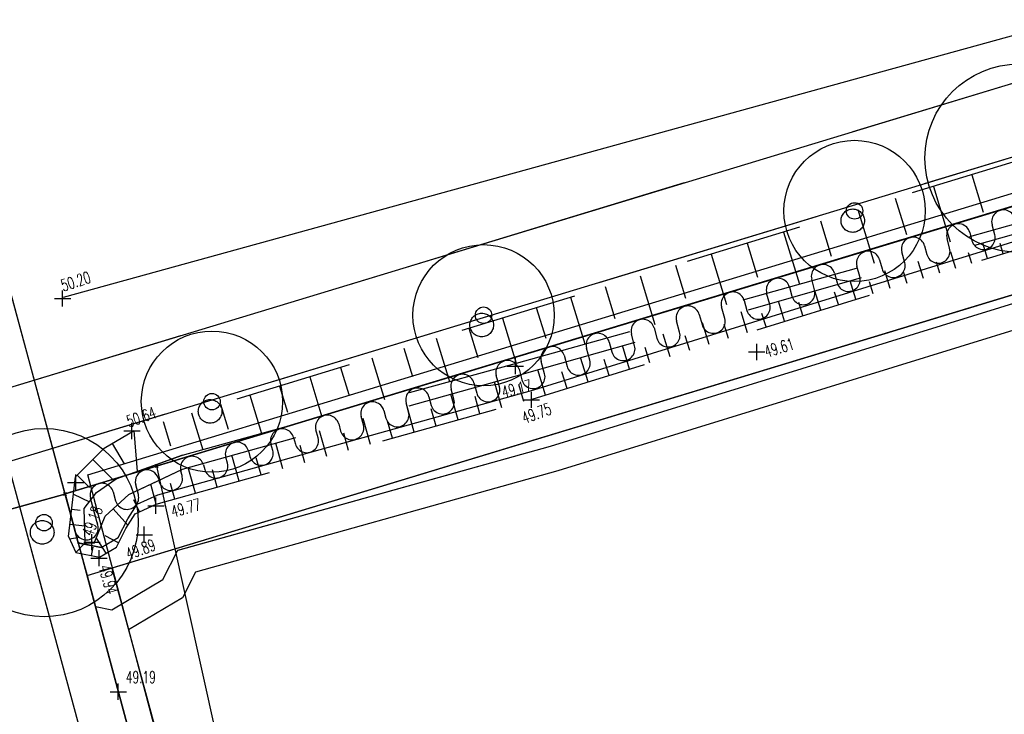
# Model space of a CAD drawing. Extents: x 3409653 to 3410193, y 5788342 to 5789000.
# Tile 36 of 79: x 3409759 to 3409801, y 5788814 to 5788843. Entities that reach past the tile are written whole.
import ezdxf

# ---------------------------------------------------------------- set-up
doc = ezdxf.new("R2010")
doc.units = 0
doc.header["$MEASUREMENT"] = 0
for name, pattern in [('LINIENART0', [0]), ('LINIENART1', [50, 40, -10]), ('LINIENART4', [120, 70, -10, 10, -10, 10, -10]), ('LINIENART5', [10, 5, -5]), ('LINIENART6', [65, 40, -10, 5, -10])]:
    doc.linetypes.add(name, pattern=pattern)
for name, color, linetype in [('bauabschnitte1', 7, 'Continuous'), ('dxf_amwasser3', 7, 'Continuous'), ('Gewässer', 7, 'Continuous'), ('hoehen_lp', 7, 'Continuous'), ('K140-KATASTERTOPO', 7, 'Continuous'), ('KATASTER', 7, 'Continuous'), ('NULLEBENE', 7, 'Continuous'), ('TOP-BOESCHUNG', 7, 'Continuous'), ('TOP-HOEHENI', 7, 'Continuous'), ('TOP-LINIEN', 7, 'Continuous'), ('TOP-SYMBOLE', 7, 'Continuous')]:
    doc.layers.add(name, color=color, linetype=linetype)
doc.styles.add('SIMPLEX', font='simplex')

# ---------------------------------------------------------------- blocks, each defined once
blk = doc.blocks.new('806-303')
at = {"layer": 'NULLEBENE', "color": 7, "linetype": 'LINIENART6'}
blk.add_circle((0, -0.006), 0.251, dxfattribs=at)
blk = doc.blocks.new('GELAEN-109')
at = {"layer": 'NULLEBENE', "color": 1, "linetype": 'LINIENART0'}
for p, q in [((-0.188, 0.188), (0.188, -0.188)), ((-0.188, -0.188), (0.188, 0.188))]:
    blk.add_line(p, q, dxfattribs=at)

msp = doc.modelspace()

# ---------------------------------------------------------------- linework, layer by layer
at = {"layer": 'bauabschnitte1', "color": 188, "linetype": 'LINIENART1'}
for p in [(3409844.75, 5788848.49), (3409798.951, 5788684.179)]:
    msp.add_line(p, (3409761.373, 5788823.163), dxfattribs=at)
at = {"layer": 'dxf_amwasser3', "color": 88, "linetype": 'LINIENART0'}
msp.add_line((3409790.352, 5788833.815), (3409790.792, 5788832.371), dxfattribs=at)
at = {"layer": 'Gewässer', "color": 170, "linetype": 'LINIENART0'}
for p, q in [((3409762.33936, 5788823.96835), (3409910.36186, 5788869.1018)), ((3409789.727, 5788720.857, 48.809), (3409762.33936, 5788823.96835))]:
    msp.add_line(p, q, dxfattribs=at)
at = {"layer": 'K140-KATASTERTOPO', "color": 95, "linetype": 'LINIENART0'}
for p, q in [((3409799.891, 5788836.728), (3409800.379, 5788835.132)), ((3409798.259, 5788836.229), (3409798.978, 5788833.875)), ((3409796.644, 5788835.736), (3409797.116, 5788834.192)), ((3409795.046, 5788835.248), (3409795.742, 5788832.971)), ((3409793.465, 5788834.765), (3409793.921, 5788833.272)), ((3409791.9, 5788834.288), (3409792.573, 5788832.085)), ((3409790.351, 5788833.815), (3409790.792, 5788832.371)), ((3409800.559, 5788833.164), (3409800.355, 5788833.824)), ((3409801.224, 5788833.37), (3409801.092, 5788833.8)), ((3409799.219, 5788832.75), (3409799.006, 5788833.439)), ((3409799.893, 5788832.959), (3409799.754, 5788833.408)), ((3409788.819, 5788833.347), (3409789.469, 5788831.218)), ((3409797.842, 5788832.325), (3409797.62, 5788833.045)), ((3409798.535, 5788832.539), (3409798.39, 5788833.009)), ((3409787.303, 5788832.884), (3409787.729, 5788831.489)), ((3409796.427, 5788831.887), (3409796.195, 5788832.639)), ((3409797.14, 5788832.108), (3409796.988, 5788832.598)), ((3409785.802, 5788832.426), (3409786.43, 5788830.37)), ((3409794.973, 5788831.438), (3409794.731, 5788832.222)), ((3409795.705, 5788831.664), (3409795.547, 5788832.176)), ((3409784.317, 5788831.972), (3409784.728, 5788830.625)), ((3409793.479, 5788830.976), (3409793.226, 5788831.793)), ((3409794.231, 5788831.209), (3409794.066, 5788831.742)), ((3409782.848, 5788831.524), (3409783.454, 5788829.538)), ((3409791.942, 5788830.501), (3409791.679, 5788831.353)), ((3409792.716, 5788830.74), (3409792.544, 5788831.296)), ((3409781.394, 5788831.08), (3409781.791, 5788829.779)), ((3409790.363, 5788830.013), (3409790.09, 5788830.9)), ((3409779.955, 5788830.64), (3409780.54, 5788828.724)), ((3409791.158, 5788830.259), (3409790.979, 5788830.838)), ((3409778.534, 5788830.207), (3409778.916, 5788828.955)), ((3409788.741, 5788829.512), (3409788.456, 5788830.434)), ((3409789.558, 5788829.764), (3409789.371, 5788830.367)), ((3409777.137, 5788829.78), (3409777.699, 5788827.939)), ((3409787.073, 5788828.996), (3409786.776, 5788829.956)), ((3409787.913, 5788829.256), (3409787.719, 5788829.883)), ((3409775.762, 5788829.36), (3409776.129, 5788828.158)), ((3409785.359, 5788828.467), (3409785.05, 5788829.465)), ((3409786.222, 5788828.733), (3409786.02, 5788829.386)), ((3409774.41, 5788828.947), (3409774.95, 5788827.179)), ((3409783.597, 5788827.922), (3409783.276, 5788828.959)), ((3409784.484, 5788828.196), (3409784.274, 5788828.875)), ((3409773.08, 5788828.541), (3409773.432, 5788827.386)), ((3409781.786, 5788827.362), (3409781.453, 5788828.44)), ((3409771.771, 5788828.142), (3409772.289, 5788826.444)), ((3409782.698, 5788827.644), (3409782.48, 5788828.349)), ((3409770.484, 5788827.749), (3409770.822, 5788826.64)), ((3409779.929, 5788826.827), (3409779.623, 5788827.925)), ((3409780.86, 5788827.087), (3409780.655, 5788827.819)), ((3409769.218, 5788827.362), (3409769.715, 5788825.733)), ((3409778.069, 5788826.307), (3409777.762, 5788827.405)), ((3409778.999, 5788826.567), (3409778.794, 5788827.299)), ((3409767.972, 5788826.982), (3409768.297, 5788825.918)), ((3409776.208, 5788825.788), (3409775.902, 5788826.885)), ((3409777.138, 5788826.048), (3409776.934, 5788826.779)), ((3409766.747, 5788826.608), (3409767.224, 5788825.044)), ((3409774.349, 5788825.269), (3409774.042, 5788826.365)), ((3409775.278, 5788825.528), (3409775.074, 5788826.26)), ((3409763.04, 5788825.115), (3409764.305, 5788825.862)), ((3409764.446, 5788824.123), (3409764.305, 5788825.862)), ((3409765.541, 5788826.24), (3409765.858, 5788825.202)), ((3409772.489, 5788824.749), (3409772.183, 5788825.846)), ((3409773.419, 5788825.009), (3409773.215, 5788825.74)), ((3409761.821, 5788823.895), (3409763.04, 5788825.115)), ((3409763.376, 5788825.313), (3409763.888, 5788824.448)), ((3409770.63, 5788824.23), (3409770.324, 5788825.327)), ((3409771.56, 5788824.49), (3409771.356, 5788825.221)), ((3409762.554, 5788824.628), (3409763.448, 5788823.733)), ((3409766.362, 5788824.806), (3409764.446, 5788824.123)), ((3409768.772, 5788823.712), (3409768.466, 5788824.807)), ((3409769.701, 5788823.971), (3409769.497, 5788824.702)), ((3409765.024, 5788823.583), (3409766.361, 5788824.219)), ((3409766.914, 5788823.193), (3409766.608, 5788824.288)), ((3409767.843, 5788823.452), (3409767.639, 5788824.182)), ((3409761.519, 5788821.36), (3409761.821, 5788823.895)), ((3409761.887, 5788823.961), (3409762.41, 5788823.438)), ((3409764.446, 5788824.123), (3409763.552, 5788823.805)), ((3409764.09, 5788823.139), (3409765.024, 5788823.583)), ((3409765.239, 5788822.725), (3409765.024, 5788823.583)), ((3409766.032, 5788822.946), (3409765.848, 5788823.603)), ((3409761.733, 5788823.153), (3409762.412, 5788822.833)), ((3409764.535, 5788822.399), (3409764.294, 5788822.919)), ((3409761.657, 5788822.519), (3409762.015, 5788822.477)), ((3409764.049, 5788821.836), (3409763.426, 5788822.537)), ((3409761.582, 5788821.885), (3409762.212, 5788821.81)), ((3409761.565, 5788821.261), (3409762.005, 5788821.329)), ((3409763.121, 5788820.649), (3409762.704, 5788821.287)), ((3409763.648, 5788821.087), (3409763.081, 5788821.377)), ((3409761.833, 5788820.681), (3409762.232, 5788821.084)), ((3409762.497, 5788820.546), (3409762.569, 5788820.898))]:
    msp.add_line(p, q, dxfattribs=at)
at = {"layer": 'KATASTER', "color": 92, "linetype": 'LINIENART0'}
for p, q in [((3409740.59, 5788900), (3409761.37, 5788823.16)), ((3409800, 5788831.13), (3409845.83, 5788845.05)), ((3409815.71, 5788839.67), (3409800, 5788834.9)), ((3409800, 5788834.9), (3409761.37, 5788823.16)), ((3409762.31, 5788819.69), (3409800, 5788831.13)), ((3409754.32, 5788821.19), (3409761.37, 5788823.16)), ((3409761.37, 5788823.16), (3409762.31, 5788819.69)), ((3409762.31, 5788819.69), (3409767.63, 5788800))]:
    msp.add_line(p, q, dxfattribs=at)
at = {"layer": 'TOP-BOESCHUNG', "color": 88, "linetype": 'LINIENART5'}
for p, q in [((3409811.706, 5788840.335), (3409764.305, 5788825.862)), ((3409780.549, 5788828.727), (3409808.586, 5788836.558)), ((3409780.786, 5788828.25), (3409808.716, 5788836.205)), ((3409781.215, 5788827.186), (3409808.854, 5788835.728)), ((3409766.362, 5788824.806), (3409780.549, 5788828.727)), ((3409766.361, 5788824.219), (3409780.786, 5788828.25)), ((3409765.239, 5788822.725), (3409781.215, 5788827.186)), ((3409763.552, 5788823.805), (3409766.362, 5788824.806)), ((3409764.09, 5788823.139), (3409766.361, 5788824.219)), ((3409762.704, 5788823.22), (3409763.552, 5788823.805)), ((3409762.192, 5788822.542), (3409762.704, 5788823.22)), ((3409763.079, 5788822.223), (3409764.09, 5788823.139)), ((3409762.232, 5788821.084), (3409762.192, 5788822.542)), ((3409764.359, 5788822.317), (3409765.239, 5788822.725)), ((3409762.618, 5788821.073), (3409763.079, 5788822.223)), ((3409763.963, 5788821.701), (3409764.359, 5788822.317)), ((3409763.555, 5788820.906), (3409763.963, 5788821.701)), ((3409761.519, 5788821.36), (3409761.833, 5788820.681)), ((3409762.232, 5788821.084), (3409762.618, 5788821.073)), ((3409762.832, 5788820.478), (3409763.555, 5788820.906)), ((3409761.833, 5788820.681), (3409762.832, 5788820.478))]:
    msp.add_line(p, q, dxfattribs=at)
at = {"layer": 'TOP-HOEHENI', "color": 95, "linetype": 'LINIENART0'}
for p, q in [((3409761.373, 5788823.163), (3409739.259, 5788904.9)), ((3409912.82, 5788874.385), (3409755.281, 5788826.538)), ((3409915.13775, 5788871.95389), (3409758.93615, 5788824.5131)), ((3409761.373, 5788823.163), (3409916.683, 5788870.333)), ((3409845.8289, 5788845.05116), (3409763.36611, 5788820.00596)), ((3409809.0776, 5788842.87713), (3409794.83361, 5788838.55102)), ((3409815.71, 5788839.666), (3409765.266, 5788824.348)), ((3409807.09637, 5788839.14009), (3409797.87367, 5788836.33901)), ((3409787.68108, 5788836.37868), (3409773.4371, 5788832.05257)), ((3409781.293, 5788827.593), (3409808.932, 5788836.135)), ((3409793.27559, 5788834.94251), (3409784.05289, 5788832.14144)), ((3409799.805, 5788834.27499), (3409799.90047, 5788833.92023)), ((3409800.86617, 5788834.18179), (3409800.7513, 5788834.60448)), ((3409798.95104, 5788833.6023), (3409798.83915, 5788834.01401)), ((3409781.99841, 5788825.19434), (3409809.67788, 5788833.74885)), ((3409797.04467, 5788832.99046), (3409796.92066, 5788833.44697)), ((3409797.8865, 5788833.70796), (3409797.98535, 5788833.34072)), ((3409795.97676, 5788833.10857), (3409796.07897, 5788832.72891)), ((3409810.00606, 5788832.69894), (3409782.3089, 5788824.13896)), ((3409794.05688, 5788832.54669), (3409794.16673, 5788832.1388)), ((3409795.13242, 5788832.40035), (3409795.01092, 5788832.84757)), ((3409793.21366, 5788831.8343), (3409793.09104, 5788832.28567)), ((3409791.30816, 5788831.21923), (3409791.17861, 5788831.69621)), ((3409792.14445, 5788831.95721), (3409792.24796, 5788831.57275)), ((3409790.22909, 5788831.37861), (3409790.34246, 5788830.9577)), ((3409789.39835, 5788830.62011), (3409789.26325, 5788831.11758)), ((3409779.45482, 5788830.74493), (3409770.23212, 5788827.94386)), ((3409787.48279, 5788830.04224), (3409787.35227, 5788830.52279)), ((3409788.31811, 5788830.78382), (3409788.43265, 5788830.35858)), ((3409786.39996, 5788830.21551), (3409786.51709, 5788829.7807)), ((3409766.28456, 5788829.88024), (3409755.28088, 5788826.53825)), ((3409784.48933, 5788829.61942), (3409784.60296, 5788829.19752)), ((3409785.56867, 5788829.45904), (3409785.43412, 5788829.95448)), ((3409783.66349, 5788828.84278), (3409783.52349, 5788829.35839)), ((3409781.74606, 5788828.27183), (3409781.60398, 5788828.79511)), ((3409782.56981, 5788829.05617), (3409782.69779, 5788828.58126)), ((3409780.65867, 5788828.46195), (3409780.78035, 5788828.01032)), ((3409779.82662, 5788827.70828), (3409779.69284, 5788828.2009)), ((3409765.317, 5788823.132), (3409781.293, 5788827.593)), ((3409777.89513, 5788827.1893), (3409777.77849, 5788827.61855)), ((3409778.74432, 5788827.87958), (3409778.86092, 5788827.44675)), ((3409776.83116, 5788827.29283), (3409776.92943, 5788826.92774)), ((3409774.91724, 5788826.70892), (3409775.00413, 5788826.38587)), ((3409775.96982, 5788826.64747), (3409775.86532, 5788827.03184)), ((3409765.63405, 5788826.54735), (3409758.93615, 5788824.5131)), ((3409774.04732, 5788826.09524), (3409773.95138, 5788826.44796)), ((3409772.12384, 5788825.54664), (3409772.033, 5788825.88051)), ((3409772.99886, 5788826.14145), (3409773.08164, 5788825.83361)), ((3409771.08473, 5788825.55828), (3409771.15817, 5788825.28499)), ((3409766.16381, 5788820.76898), (3409781.99841, 5788825.19434)), ((3409766.18463, 5788820.77864), (3409781.99841, 5788825.19434)), ((3409770.19663, 5788825.01182), (3409770.11886, 5788825.29739)), ((3409768.2718, 5788824.46821), (3409768.20049, 5788824.72991)), ((3409769.16637, 5788824.99075), (3409769.23097, 5788824.75011)), ((3409758.93615, 5788824.5131), (3409797.26347, 5788682.75772)), ((3409758.93615, 5788824.5131), (3409760.76318, 5788817.75574)), ((3409761.373, 5788823.163), (3409765.266, 5788824.348)), ((3409765.266, 5788824.348), (3409775.96, 5788776.061)), ((3409767.25622, 5788824.39288), (3409767.30614, 5788824.20651)), ((3409765.3401, 5788823.81709), (3409765.37869, 5788823.67589)), ((3409766.343, 5788823.9425), (3409766.29098, 5788824.12969)), ((3409782.3089, 5788824.13896), (3409766.92294, 5788819.83899)), ((3409764.48821, 5788823.13677), (3409764.37484, 5788823.55392)), ((3409761.37, 5788823.16), (3409754.32, 5788821.19)), ((3409761.37, 5788823.16), (3409754.32, 5788821.19)), ((3409789.682, 5788718.464), (3409761.373, 5788823.163)), ((3409798.951, 5788684.179), (3409761.373, 5788823.163)), ((3409761.373, 5788823.163), (3409761.80074, 5788821.58105)), ((3409761.93539, 5788821.08304), (3409761.373, 5788823.163)), ((3409762.76648, 5788821.84244), (3409762.45646, 5788822.98649)), ((3409763.4223, 5788823.24748), (3409763.52252, 5788822.8752)), ((3409764.437, 5788822.724), (3409765.317, 5788823.132)), ((3409764.041, 5788822.108), (3409764.437, 5788822.724)), ((3409763.633, 5788821.313), (3409764.041, 5788822.108)), ((3409762.91, 5788820.885), (3409763.633, 5788821.313)), ((3409761.911, 5788821.088), (3409762.91, 5788820.885)), ((3409762.91, 5788820.885), (3409761.93539, 5788821.08304)), ((3409761.93539, 5788821.08304), (3409762.66527, 5788818.38364)), ((3409765.52764, 5788819.52937), (3409766.16381, 5788820.76898)), ((3409766.16381, 5788820.76898), (3409766.18463, 5788820.77864)), ((3409763.36611, 5788820.00596), (3409790.45673, 5788719.81308)), ((3409763.36611, 5788820.00596), (3409786.61897, 5788734.00408)), ((3409766.92294, 5788819.83899), (3409766.36128, 5788818.74458)), ((3409763.35533, 5788818.24342), (3409765.52764, 5788819.52937)), ((3409766.36128, 5788818.74458), (3409764.07337, 5788817.39019)), ((3409762.66527, 5788818.38364), (3409763.35533, 5788818.24342)), ((3409785.64714, 5788733.38397), (3409762.66527, 5788818.38364)), ((3409764.07337, 5788817.39019), (3409786.28897, 5788735.22459))]:
    msp.add_line(p, q, dxfattribs=at)
for centre, radius in [((3409801.902, 5788837.434), 4), ((3409794.912, 5788835.19104), 3), ((3409794.912, 5788835.19104), 0.35), ((3409779.154, 5788830.758), 3), ((3409779.154, 5788830.758), 0.35), ((3409767.615, 5788827.086), 3), ((3409767.615, 5788827.086), 0.35), ((3409760.482, 5788821.944), 4), ((3409760.482, 5788821.944), 0.35)]:
    msp.add_circle(centre, radius, dxfattribs=at)
for centre, start, end in [((3409801.23418, 5788834.73512), 15.10447, 195.139), ((3409799.32203, 5788834.14465), 15.10246, 195.13898), ((3409797.40354, 5788833.57761), 15.10371, 195.13891), ((3409800.38336, 5788834.05087), 195.139, 15.17208), ((3409795.4938, 5788832.97822), 15.10483, 195.13891), ((3409798.46824, 5788833.47137), 195.13904, 15.17296), ((3409796.56186, 5788832.85955), 195.13898, 15.16957), ((3409793.57392, 5788832.41631), 15.10712, 195.1389), ((3409791.66149, 5788831.82686), 15.10517, 195.13897), ((3409794.64961, 5788832.26944), 195.13903, 15.17017), ((3409789.74614, 5788831.24823), 15.10798, 195.13899), ((3409792.73085, 5788831.7034), 195.13899, 15.16992), ((3409787.83515, 5788830.65343), 15.10836, 195.13891), ((3409790.82535, 5788831.08834), 195.13889, 15.1683), ((3409785.91701, 5788830.08512), 15.10895, 195.13898), ((3409788.91553, 5788830.48923), 195.13892, 15.16703), ((3409786.99997, 5788829.91135), 195.13886, 15.16811), ((3409784.00637, 5788829.48904), 15.10806, 195.13898), ((3409782.08686, 5788828.92576), 15.1114, 195.13898), ((3409785.08585, 5788829.32816), 195.13906, 15.16701), ((3409780.17572, 5788828.33155), 15.11, 195.139), ((3409783.18067, 5788828.7119), 195.1389, 15.16604), ((3409778.26137, 5788827.74919), 15.10881, 195.13898), ((3409781.26324, 5788828.14096), 195.13892, 15.16561), ((3409776.3482, 5788827.16249), 15.10347, 195.13895), ((3409779.3438, 5788827.57739), 195.13896, 15.16727), ((3409777.41232, 5788827.05839), 195.13897, 15.17159), ((3409774.43426, 5788826.57861), 15.09904, 195.13898), ((3409772.51588, 5788826.01116), 15.0972, 195.13894), ((3409775.48702, 5788826.51652), 195.13889, 15.17562), ((3409770.60174, 5788825.42804), 15.09215, 195.13899), ((3409773.56453, 5788825.96426), 195.13907, 15.17885), ((3409771.64105, 5788825.41564), 195.13901, 15.18128), ((3409768.68337, 5788824.86055), 15.08618, 195.139), ((3409769.71386, 5788824.88076), 195.13899, 15.18883), ((3409766.77319, 5788824.2628), 15.07205, 195.43179), ((3409764.85772, 5788823.68456), 15.36218, 195.13896), ((3409767.78902, 5788824.33715), 195.13899, 15.18769), ((3409765.86092, 5788823.80894), 195.42393, 15.48581), ((3409762.93934, 5788823.11713), 15.10411, 195.13897), ((3409764.0054, 5788823.00584), 195.13907, 15.17246), ((3409762.28363, 5788821.7117), 195.13908, 15.15084)]:
    msp.add_arc(centre, 0.50024, start, end, dxfattribs=at)
at = {"layer": 'TOP-LINIEN', "color": 95, "linetype": 'LINIENART4'}
msp.add_line((3409810.291, 5788845.026), (3409761.295, 5788831.506), dxfattribs=at)

# ---------------------------------------------------------------- block references
at = {"layer": 'TOP-HOEHENI', "xscale": 1.3, "yscale": 1.3, "rotation": 45}
for p in [(3409761.27, 5788831.47), (3409790.757, 5788829.2, 49.612), (3409780.503, 5788828.598), (3409781.183, 5788827.162), (3409764.218, 5788825.839), (3409761.83087, 5788823.64467, 48.809), (3409765.238, 5788822.664), (3409764.742, 5788821.427, 49.893), (3409762.517, 5788821.114), (3409762.82, 5788820.434), (3409763.634, 5788814.759, 49.19)]:
    msp.add_blockref('GELAEN-109', p, dxfattribs=at)
at = {"layer": 'TOP-HOEHENI', "xscale": 0.333, "yscale": 0.333}
for p in [(3409765.266, 5788824.348), (3409761.373, 5788823.163)]:
    msp.add_blockref('GELAEN-109', p, dxfattribs=at)
at = {"layer": 'TOP-SYMBOLE'}
for p, xscale, yscale in [((3409794.834, 5788834.788), 1.98, 1.98), ((3409779.076, 5788830.355, 49.62), 2, 2), ((3409767.537, 5788826.683, 49.351), 2, 2), ((3409760.404, 5788821.541, 50.282), 2, 2)]:
    msp.add_blockref('806-303', p, dxfattribs=dict(at, xscale=xscale, yscale=yscale))

# ---------------------------------------------------------------- texts
at = {"layer": 'hoehen_lp', "color": 1, "linetype": 'LINIENART0', "style": 'SIMPLEX', "width": 0.66046}
for s, rotation, p in [('50.20', 18, (3409761.298, 5788831.765)), ('49.61', 17, (3409791.173, 5788828.956)), ('49.17', 14, (3409780.004, 5788827.238)), ('50.64', 20, (3409764.097, 5788825.982)), ('49.75', 20, (3409780.893, 5788826.139)), ('49.77', 15, (3409765.955, 5788822.161)), ('49.18', 70, (3409762.554, 5788821.324)), ('49.89', 20, (3409764.071, 5788820.356)), ('49.94', 286, (3409762.789, 5788820.068))]:
    msp.add_text(s, height=0.5, rotation=rotation, dxfattribs=at).set_placement(p)
msp.add_text('49.19', height=0.5, dxfattribs=at).set_placement((3409763.961, 5788815.126))

doc.saveas('drawing.dxf')
